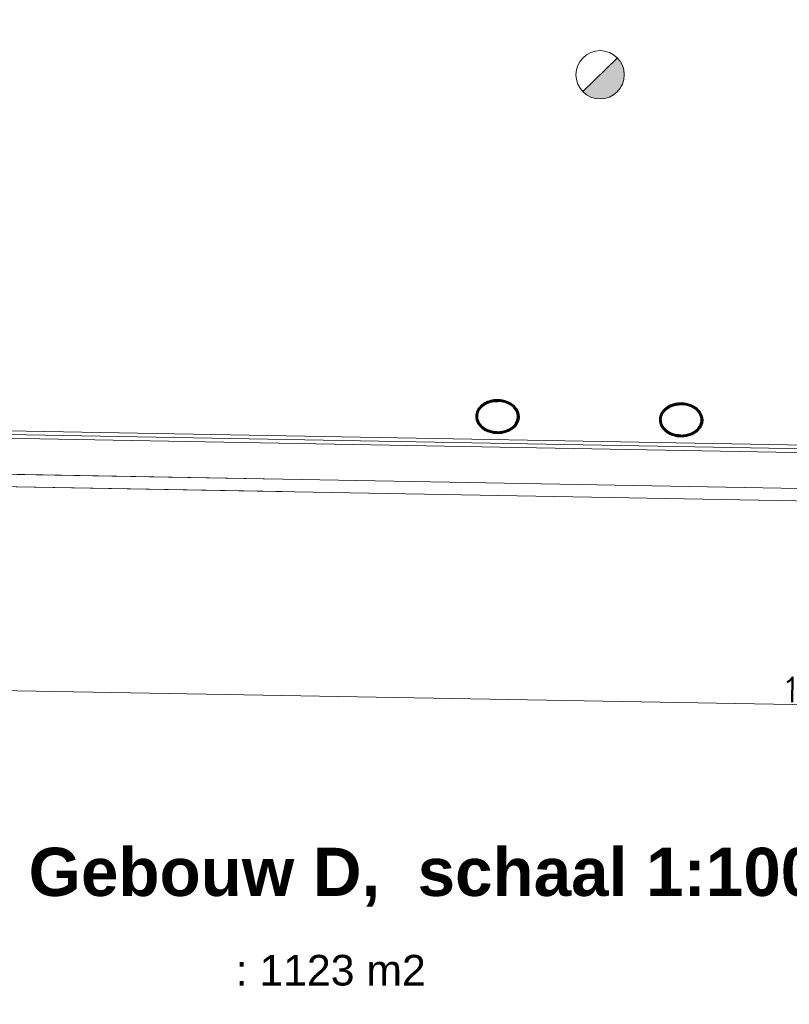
# Model space of a CAD drawing. Header units: millimetres. Extents: x -13022 to 1371524, y -38729 to 632593.
# Tile 47 of 256: x 647645 to 652674, y 3586 to 10020. Entities that reach past the tile are written whole.
import ezdxf

# ---------------------------------------------------------------- set-up
doc = ezdxf.new("R2010")
doc.units = ezdxf.units.MM
doc.header["$LTSCALE"] = 35
doc.set_wipeout_variables(frame=1)
doc.linetypes.add('DASHED', pattern=[200, 100, -100])
doc.layers.add('Al65----_beveiliging-inst', color=92, linetype='Continuous', lineweight=9)
doc.layers.add('brandveiligheid voorzieningen', color=10, linetype='Continuous', lineweight=9)
for name, color, linetype in [('LAYER01', 1, 'Continuous'), ('LAYER102', 1, 'Continuous'), ('LAYER111', 7, 'Continuous'), ('LAYER28', 7, 'Continuous'), ('LAYER30', 7, 'Continuous')]:
    doc.layers.add(name, color=color, linetype=linetype)
doc.styles.get("Standard").update_dxf_attribs({"font": 'simplex.shx'})
doc.dimstyles.new('~R----C~', dxfattribs={"dimtxt": 162, "dimasz": 180, "dimexe": 0.18, "dimexo": 0.0625, "dimgap": 16.2, "dimtad": 1, "dimdec": 0, "dimzin": 0, "dimdsep": 46, "dimtxsty": 'Standard', "dimcen": 0.09, "dimse1": 1, "dimse2": 1, "dimclrd": 7, "dimadec": 0, "dimazin": 0, "dimtfac": 1, "dimtdec": 4, "dimtmove": 0, "dimatfit": 3, "dimfxl": 1, "dimtolj": 1, "dimtzin": 0, "dimlwd": 13, "dimarcsym": 0})
pattern_1 = [(43.96863251, (352402.23218, 19929.1993), (-0.20827933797, 0.2159160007), []), (43.96863251, (352402.236, 19929.4114), (-0.20827933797, 0.2159160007), [])]
pattern_2 = [(223.96863251, (352402.23218, 19929.1993), (0.20827933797, -0.2159160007), []), (223.96863251, (352402.22836, 19928.9872), (0.20827933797, -0.2159160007), [])]

# ---------------------------------------------------------------- blocks, each defined once
blk = doc.blocks.new('*D98')
at = {"layer": 'Defpoints', "color": 0, "linetype": 'Continuous', "transparency": 16777216}
for p in [(643935, 7349.2), (662046.1, 6717.5), (662021.9, 5375.8)]:
    blk.add_point(p, dxfattribs=at)
at = {"layer": 'LAYER102', "color": 7, "linetype": 'Continuous', "lineweight": 13, "transparency": 16777216}
blk.add_line((644085.3, 5698.7), (661842, 5379), dxfattribs=at)
at = {"layer": 'LAYER102', "color": 7, "linetype": 'Continuous', "transparency": 16777216}
for points in [[(644085.9, 5728.7), (644084.8, 5668.7), (643905.4, 5701.9)], [(661842.5, 5409), (661841.4, 5349), (662021.9, 5375.8)]]:
    blk.add_solid(points, dxfattribs=at)
at = {"layer": 'LAYER102', "color": 0, "linetype": 'Continuous', "transparency": 16777216, "insert": (652965.4, 5636), "char_height": 162, "attachment_point": 5, "rotation": 358.96863}
blk.add_mtext('\\A1;18120', dxfattribs=at)
blk = doc.blocks.new('Brandmelder')
at = {"layer": 'brandveiligheid voorzieningen'}
blk.add_hatch(color=256, dxfattribs=at).paths.add_polyline_path([(76.62, -89.8, 0.198912), (75.85, -87.94), (72.13, -91.66, 0.668179)])
blk.add_line((72.13, -91.66), (75.85, -87.94), dxfattribs=at)
blk.add_circle((73.99, -89.8), 2.63, dxfattribs=at)

msp = doc.modelspace()

# ---------------------------------------------------------------- linework, layer by layer
at = {"layer": 'LAYER30', "color": 7, "linetype": 'Continuous', "lineweight": 18}
for points in [[(644045.008, 7347.231), (657637.806, 7102.524)], [(644045.458, 7372.227), (657638.256, 7127.52)], [(644045.908, 7397.223), (657638.706, 7152.516)]]:
    msp.add_lwpolyline(points, dxfattribs=at)

# ---------------------------------------------------------------- block references
at = {"layer": 'Al65----_beveiliging-inst', "xscale": 60, "yscale": 60, "zscale": 60, "rotation": 358.9686325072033}
msp.add_blockref('Brandmelder', (647096.376, 15126.802), dxfattribs=at)

# ---------------------------------------------------------------- texts
at = {"layer": 'LAYER102', "color": 7, "linetype": 'Continuous', "lineweight": 0, "insert": (643938.738, 3648.151), "char_height": 315, "attachment_point": 7, "line_spacing_factor": 1.333333}
msp.add_mtext('{\\fArial|b1|i0|c0|p34;BEGANE GROND Gebouw D,  schaal 1:100\\fArial|b0|i0|c0|p34;\\H0.63492x;\\P- totale oppervlakte BVO^I^I : 1123 m2}', dxfattribs=at)

# ---------------------------------------------------------------- next in the draw order: wipeouts: each hides what was drawn before it
at = {"linetype": 'Continuous'}
for points in [[(650769.491, 7535.723), (650792.024, 7533.931), (650814.163, 7529.251), (650835.5, 7521.764), (650852.134, 7513.436), (650867.479, 7502.944), (650881.257, 7490.481), (650893.033, 7476.189), (650901.771, 7459.863), (650907.141, 7442.137), (650908.903, 7423.703), (650906.479, 7405.352), (650900.475, 7387.838), (650891.154, 7371.842), (650878.872, 7357.988), (650863.894, 7345.492), (650847.33, 7335.156), (650829.528, 7327.172), (650810.832, 7321.688), (650788.352, 7317.788), (650765.58, 7316.773), (650765.729, 7326.757), (650790.726, 7328.123), (650815.259, 7333.185), (650833.913, 7339.876), (650851.427, 7349.185), (650867.391, 7360.92), (650880.451, 7374.54), (650890.459, 7390.54), (650896.998, 7408.247), (650898.907, 7423.991), (650897.503, 7439.789), (650892.869, 7454.955), (650884.877, 7469.374), (650874.83, 7482.431), (650862.908, 7493.828), (650849.42, 7503.308), (650827.923, 7514.071), (650804.955, 7521.284), (650787.259, 7524.444), (650769.31, 7525.705)], [(651969.296, 7514.123), (651991.83, 7512.331), (652013.968, 7507.652), (652035.306, 7500.164), (652051.94, 7491.836), (652067.284, 7481.344), (652081.062, 7468.881), (652092.838, 7454.59), (652101.577, 7438.263), (652106.946, 7420.537), (652108.709, 7402.104), (652106.284, 7383.753), (652100.28, 7366.238), (652090.96, 7350.242), (652078.677, 7336.388), (652063.7, 7323.892), (652047.136, 7313.556), (652029.333, 7305.572), (652010.638, 7300.089), (651988.158, 7296.188), (651965.386, 7295.173), (651965.534, 7305.157), (651990.532, 7306.523), (652015.064, 7311.586), (652033.719, 7318.276), (652051.233, 7327.586), (652067.197, 7339.321), (652080.257, 7352.94), (652090.265, 7368.94), (652096.803, 7386.647), (652098.712, 7402.392), (652097.309, 7418.189), (652092.675, 7433.355), (652084.683, 7447.774), (652074.635, 7460.831), (652062.713, 7472.229), (652049.226, 7481.708), (652027.728, 7492.471), (652004.761, 7499.684), (651987.065, 7502.845), (651969.116, 7504.105)]]:
    msp.add_wipeout(points, dxfattribs=at).dxf.layer = 'LAYER111'

# ---------------------------------------------------------------- next in the draw order: hatches: boundary and pattern name
at = {"layer": 'LAYER28', "linetype": 'Continuous', "lineweight": 13}
h = msp.add_hatch(dxfattribs=at)
h.set_pattern_fill('~A--FYV~', angle=-1.0313675, style=0, pattern_type=0)
h.set_pattern_definition(pattern_1)
h.paths.add_polyline_path([(650769.491, 7535.723, -0.09710502), (650835.5, 7521.764, -0.10169259), (650881.257, 7490.469, -0.20036748), (650908.934, 7423.695, -0.20044202), (650878.871, 7357.959, -0.13761542), (650810.832, 7321.663, -0.06379176), (650765.548, 7316.748), (650765.729, 7326.757, 0.07460022), (650815.29, 7333.194, 0.108905), (650867.423, 7360.928, 0.15545303), (650897.029, 7408.251, 0.15789061), (650892.869, 7454.956, 0.15190333), (650849.42, 7503.325, 0.0798486), (650804.987, 7521.299, 0.05330223), (650769.31, 7525.721)], flags=0)
h = msp.add_hatch(dxfattribs=at)
h.set_pattern_fill('~A--FYV~', angle=-1.0313675, style=0, pattern_type=0)
h.set_pattern_definition(pattern_1)
h.paths.add_polyline_path([(651969.296, 7514.123, -0.09710502), (652035.306, 7500.164, -0.10169259), (652081.062, 7468.869, -0.20036748), (652108.74, 7402.095, -0.20044202), (652078.677, 7336.359, -0.13761542), (652010.637, 7300.063, -0.06379176), (651965.354, 7295.149), (651965.534, 7305.157, 0.07460022), (652015.096, 7311.594, 0.108905), (652067.228, 7339.328, 0.15545303), (652096.835, 7386.651, 0.15789061), (652092.675, 7433.356, 0.15190333), (652049.226, 7481.725, 0.0798486), (652004.792, 7499.699, 0.05330223), (651969.116, 7504.121)], flags=0)

# ---------------------------------------------------------------- next in the draw order: linework, layer by layer
at = {"layer": 'LAYER28', "color": 7, "linetype": 'Continuous', "lineweight": 25}
for points in [[(650769.491, 7535.723, -0.09710502), (650835.5, 7521.764, -0.10169259), (650881.257, 7490.469, -0.20036748), (650908.934, 7423.695, -0.20044202), (650878.871, 7357.959, -0.13761542), (650810.832, 7321.663, -0.06379176), (650765.548, 7316.748), (650765.729, 7326.757, 0.07460022), (650815.29, 7333.194, 0.108905), (650867.423, 7360.928, 0.15545303), (650897.029, 7408.251, 0.15789061), (650892.869, 7454.956, 0.15190333), (650849.42, 7503.325, 0.0798486), (650804.987, 7521.299, 0.05330223), (650769.31, 7525.721)], [(651969.296, 7514.123, -0.09710502), (652035.306, 7500.164, -0.10169259), (652081.062, 7468.869, -0.20036748), (652108.74, 7402.095, -0.20044202), (652078.677, 7336.359, -0.13761542), (652010.637, 7300.063, -0.06379176), (651965.354, 7295.149), (651965.534, 7305.157, 0.07460022), (652015.096, 7311.594, 0.108905), (652067.228, 7339.328, 0.15545303), (652096.835, 7386.651, 0.15789061), (652092.675, 7433.356, 0.15190333), (652049.226, 7481.725, 0.0798486), (652004.792, 7499.699, 0.05330223), (651969.116, 7504.121)]]:
    msp.add_lwpolyline(points, format="xyb", close=True, dxfattribs=at)

# ---------------------------------------------------------------- next in the draw order: wipeouts: each hides what was drawn before it
at = {"linetype": 'Continuous'}
for points in [[(650769.31, 7525.721), (650751.328, 7525.107), (650733.529, 7522.586), (650710.348, 7516.204), (650688.446, 7506.223), (650674.626, 7497.227), (650662.302, 7486.257), (650651.79, 7473.562), (650643.284, 7459.431), (650638.107, 7444.443), (650636.136, 7428.707), (650637.477, 7412.907), (650643.374, 7394.977), (650652.8, 7378.628), (650665.361, 7364.55), (650680.892, 7352.248), (650698.06, 7342.314), (650716.462, 7334.957), (650740.796, 7329.007), (650765.728, 7326.732), (650765.548, 7316.748), (650742.828, 7318.586), (650720.503, 7323.297), (650701.985, 7329.448), (650684.481, 7338.066), (650668.3, 7348.991), (650653.783, 7362.017), (650642.007, 7376.313), (650633.268, 7392.645), (650627.93, 7410.374), (650626.137, 7428.812), (650628.592, 7447.167), (650634.565, 7464.685), (650643.917, 7480.683), (650656.2, 7494.537), (650670.448, 7506.499), (650686.161, 7516.435), (650703.053, 7524.164), (650724.646, 7530.874), (650746.938, 7534.75), (650769.522, 7535.725)], [(651969.116, 7504.121), (651951.133, 7503.507), (651933.335, 7500.986), (651910.154, 7494.604), (651888.252, 7484.623), (651874.432, 7475.627), (651862.107, 7464.657), (651851.596, 7451.962), (651843.09, 7437.831), (651837.913, 7422.844), (651835.942, 7407.107), (651837.283, 7391.307), (651843.18, 7373.377), (651852.606, 7357.028), (651865.167, 7342.95), (651880.698, 7330.648), (651897.866, 7320.714), (651916.268, 7313.357), (651940.602, 7307.407), (651965.534, 7305.132), (651965.354, 7295.149), (651942.633, 7296.986), (651920.308, 7301.697), (651901.791, 7307.849), (651884.287, 7316.467), (651868.106, 7327.391), (651853.588, 7340.417), (651841.812, 7354.714), (651833.074, 7371.045), (651827.736, 7388.775), (651825.942, 7407.212), (651828.398, 7425.567), (651834.371, 7443.085), (651843.723, 7459.083), (651856.005, 7472.937), (651870.254, 7484.899), (651885.967, 7494.836), (651902.859, 7502.564), (651924.452, 7509.275), (651946.744, 7513.15), (651969.327, 7514.125)]]:
    msp.add_wipeout(points, dxfattribs=at).dxf.layer = 'LAYER111'

# ---------------------------------------------------------------- next in the draw order: hatches: boundary and pattern name
at = {"layer": 'LAYER28', "linetype": 'Continuous', "lineweight": 13}
h = msp.add_hatch(dxfattribs=at)
h.set_pattern_fill('~A--FYV~', angle=-1.0313675, style=0, pattern_type=0)
h.set_pattern_definition(pattern_2)
h.paths.add_polyline_path([(650769.491, 7535.723, 0.09710502), (650703.021, 7524.149, 0.10169259), (650656.168, 7494.521, 0.20036748), (650626.167, 7428.785, 0.20044202), (650653.782, 7362.011, 0.13761542), (650720.534, 7323.289, 0.06379176), (650765.548, 7316.748), (650765.729, 7326.757, -0.07460022), (650716.493, 7334.972, -0.108905), (650665.393, 7364.565, -0.15545303), (650637.509, 7412.923, -0.15789061), (650643.285, 7459.449, -0.15190333), (650688.446, 7506.223, -0.0798486), (650733.561, 7522.585, -0.05330223), (650769.31, 7525.721)], flags=0)
h = msp.add_hatch(dxfattribs=at)
h.set_pattern_fill('~A--FYV~', angle=-1.0313675, style=0, pattern_type=0)
h.set_pattern_definition(pattern_2)
h.paths.add_polyline_path([(651969.296, 7514.123, 0.09710502), (651902.827, 7502.549, 0.10169259), (651855.974, 7472.921, 0.20036748), (651825.973, 7407.185, 0.20044202), (651853.588, 7340.411, 0.13761542), (651920.339, 7301.689, 0.06379176), (651965.354, 7295.149), (651965.534, 7305.157, -0.07460022), (651916.299, 7313.372, -0.108905), (651865.198, 7342.965, -0.15545303), (651837.314, 7391.323, -0.15789061), (651843.09, 7437.85, -0.15190333), (651888.252, 7484.623, -0.0798486), (651933.366, 7500.985, -0.05330223), (651969.116, 7504.121)], flags=0)

# ---------------------------------------------------------------- next in the draw order: linework, layer by layer
at = {"layer": 'LAYER01', "color": 7, "linetype": 'Continuous', "lineweight": 25}
for points in [[(650908.934, 7423.695), (650908.791, 7429.62), (650908.335, 7435.543), (650907.378, 7441.436), (650906.046, 7447.282), (650904.275, 7453.072), (650902.127, 7458.776), (650899.603, 7464.393), (650896.701, 7469.891), (650893.36, 7475.264), (650889.704, 7480.503), (650885.669, 7485.569), (650881.257, 7490.469), (650876.59, 7495.171), (650871.546, 7499.677), (650866.185, 7503.969), (650860.569, 7508.032), (650854.637, 7511.858), (650848.513, 7515.422), (650842.134, 7518.733), (650835.5, 7521.767), (650828.674, 7524.531), (650821.717, 7527), (650814.567, 7529.176), (650807.225, 7531.043), (650799.814, 7532.614), (650792.336, 7533.866), (650784.789, 7534.799), (650777.174, 7535.42), (650769.491, 7535.723), (650761.864, 7535.696), (650754.169, 7535.35), (650746.593, 7534.689), (650739.074, 7533.707), (650731.612, 7532.404), (650724.27, 7530.801), (650717.046, 7528.884), (650709.943, 7526.668), (650703.021, 7524.152), (650696.283, 7521.358), (650689.789, 7518.279), (650683.54, 7514.938), (650677.474, 7511.328), (650671.716, 7507.47), (650666.204, 7503.373), (650661, 7499.052), (650656.168, 7494.521), (650651.582, 7489.783), (650647.368, 7484.866), (650643.525, 7479.762), (650639.993, 7474.512), (650636.895, 7469.122), (650634.17, 7463.6), (650631.819, 7457.977), (650629.84, 7452.254), (650628.298, 7446.461), (650627.193, 7440.604), (650626.462, 7434.703), (650626.105, 7428.786), (650626.248, 7422.845), (650626.767, 7416.929), (650627.661, 7411.037), (650628.993, 7405.184), (650630.764, 7399.401), (650632.912, 7393.689), (650635.436, 7388.08), (650638.338, 7382.574), (650641.679, 7377.201), (650645.336, 7371.978), (650649.37, 7366.904), (650653.782, 7362.012), (650658.448, 7357.302), (650663.493, 7352.788), (650668.854, 7348.504), (650674.47, 7344.441), (650680.402, 7340.623), (650686.526, 7337.043), (650692.905, 7333.74), (650699.539, 7330.699), (650706.365, 7327.942), (650713.384, 7325.472), (650720.534, 7323.296), (650727.814, 7321.422), (650735.224, 7319.859), (650742.703, 7318.607), (650750.25, 7317.674), (650757.928, 7317.052), (650765.549, 7316.758), (650773.238, 7316.776), (650780.87, 7317.123), (650788.446, 7317.784), (650795.965, 7318.766), (650803.427, 7320.061), (650810.832, 7321.67), (650818.055, 7323.588), (650825.096, 7325.805), (650832.017, 7328.314), (650838.756, 7331.115), (650845.25, 7334.186), (650851.499, 7337.543), (650857.565, 7341.145), (650863.323, 7345.003), (650868.835, 7349.092), (650874.039, 7353.421), (650878.871, 7357.959), (650883.457, 7362.69), (650887.671, 7367.615), (650891.513, 7372.703), (650895.046, 7377.953), (650898.144, 7383.351), (650900.868, 7388.865), (650903.22, 7394.496), (650905.198, 7400.211), (650906.74, 7406.012), (650907.909, 7411.867), (650908.577, 7417.763)], [(650898.936, 7423.875), (650898.842, 7429.111), (650898.374, 7434.355), (650897.593, 7439.55), (650896.373, 7444.705), (650894.84, 7449.843), (650892.869, 7454.958), (650890.647, 7459.983), (650887.985, 7464.914), (650885.01, 7469.773), (650881.72, 7474.521), (650878.051, 7479.103), (650874.006, 7483.583), (650869.709, 7487.903), (650865.032, 7492.051), (650860.103, 7496.023), (650854.92, 7499.773), (650849.42, 7503.326), (650843.667, 7506.656), (650837.722, 7509.748), (650831.522, 7512.587), (650825.13, 7515.179), (650818.608, 7517.5), (650811.831, 7519.544), (650804.987, 7521.3), (650797.95, 7522.786), (650790.907, 7523.968), (650783.735, 7524.847), (650776.557, 7525.438), (650769.311, 7525.724), (650762.121, 7525.697), (650754.864, 7525.367), (650747.664, 7524.747), (650740.584, 7523.819), (650733.498, 7522.587), (650726.595, 7521.078), (650719.811, 7519.278), (650713.148, 7517.195), (650706.667, 7514.827), (650700.369, 7512.213), (650694.316, 7509.345), (650688.447, 7506.231), (650682.823, 7502.879), (650677.507, 7499.294), (650672.376, 7495.511), (650667.616, 7491.541), (650663.166, 7487.394), (650659.025, 7483.062), (650655.194, 7478.599), (650651.672, 7473.958), (650648.524, 7469.225), (650645.749, 7464.392), (650643.222, 7459.436), (650641.132, 7454.434), (650639.415, 7449.355), (650638.072, 7444.222), (650637.041, 7439.036), (650636.385, 7433.813), (650636.103, 7428.606), (650636.197, 7423.377), (650636.665, 7418.141), (650637.509, 7412.922), (650638.666, 7407.736), (650640.199, 7402.606), (650642.107, 7397.524), (650644.455, 7392.489), (650647.054, 7387.551), (650650.03, 7382.715), (650653.382, 7377.959), (650657.05, 7373.353), (650661.032, 7368.882), (650665.33, 7364.562), (650669.944, 7360.424), (650674.936, 7356.466), (650680.119, 7352.692), (650685.619, 7349.147), (650691.372, 7345.809), (650697.318, 7342.733), (650703.517, 7339.886), (650709.909, 7337.294), (650716.493, 7334.972), (650723.208, 7332.929), (650730.052, 7331.165), (650737.089, 7329.687), (650744.132, 7328.505), (650751.304, 7327.626), (650758.482, 7327.035), (650765.729, 7326.757), (650772.98, 7326.774), (650780.175, 7327.106), (650787.375, 7327.726), (650794.455, 7328.654), (650801.541, 7329.878), (650808.444, 7331.395), (650815.29, 7333.194), (650821.891, 7335.278), (650828.372, 7337.631), (650834.67, 7340.252), (650840.723, 7343.12), (650846.593, 7346.257), (650852.216, 7349.602), (650857.531, 7353.171), (650862.6, 7356.947), (650867.423, 7360.924), (650871.873, 7365.102), (650876.077, 7369.426), (650879.908, 7373.881), (650883.366, 7378.491), (650886.515, 7383.24), (650889.352, 7388.08), (650891.754, 7393.014), (650893.908, 7398.062), (650895.624, 7403.134), (650897.029, 7408.25), (650897.997, 7413.413), (650898.654, 7418.629)], [(652108.74, 7402.095), (652108.596, 7408.02), (652108.14, 7413.943), (652107.184, 7419.837), (652105.851, 7425.682), (652104.08, 7431.472), (652101.933, 7437.176), (652099.408, 7442.793), (652096.507, 7448.291), (652093.165, 7453.665), (652089.509, 7458.903), (652085.475, 7463.969), (652081.062, 7468.869), (652076.396, 7473.571), (652071.351, 7478.077), (652065.99, 7482.369), (652060.375, 7486.432), (652054.443, 7490.258), (652048.318, 7493.822), (652041.94, 7497.133), (652035.306, 7500.167), (652028.479, 7502.931), (652021.523, 7505.4), (652014.373, 7507.576), (652007.03, 7509.443), (651999.62, 7511.014), (651992.141, 7512.266), (651984.594, 7513.199), (651976.979, 7513.82), (651969.296, 7514.123), (651961.669, 7514.096), (651953.974, 7513.75), (651946.399, 7513.09), (651938.88, 7512.108), (651931.418, 7510.804), (651924.075, 7509.202), (651916.852, 7507.285), (651909.748, 7505.068), (651902.827, 7502.552), (651896.088, 7499.759), (651889.594, 7496.68), (651883.346, 7493.338), (651877.28, 7489.728), (651871.522, 7485.87), (651866.01, 7481.774), (651860.806, 7477.453), (651855.974, 7472.922), (651851.388, 7468.183), (651847.173, 7463.266), (651843.331, 7458.162), (651839.798, 7452.913), (651836.701, 7447.522), (651833.976, 7442), (651831.624, 7436.377), (651829.646, 7430.654), (651828.104, 7424.861), (651826.998, 7419.005), (651826.267, 7413.103), (651825.911, 7407.186), (651826.054, 7401.245), (651826.572, 7395.329), (651827.466, 7389.437), (651828.799, 7383.584), (651830.57, 7377.801), (651832.717, 7372.09), (651835.242, 7366.481), (651838.143, 7360.974), (651841.485, 7355.601), (651845.141, 7350.378), (651849.175, 7345.305), (651853.588, 7340.412), (651858.254, 7335.702), (651863.299, 7331.189), (651868.66, 7326.904), (651874.275, 7322.841), (651880.207, 7319.023), (651886.331, 7315.443), (651892.711, 7312.141), (651899.344, 7309.099), (651906.171, 7306.343), (651913.19, 7303.872), (651920.34, 7301.696), (651927.619, 7299.823), (651935.03, 7298.259), (651942.509, 7297.007), (651950.056, 7296.075), (651957.733, 7295.452), (651965.354, 7295.158), (651973.043, 7295.176), (651980.676, 7295.523), (651988.251, 7296.184), (651995.77, 7297.166), (652003.232, 7298.461), (652010.637, 7300.071), (652017.861, 7301.988), (652024.902, 7304.205), (652031.823, 7306.714), (652038.562, 7309.515), (652045.056, 7312.586), (652051.305, 7315.943), (652057.371, 7319.545), (652063.128, 7323.403), (652068.64, 7327.492), (652073.844, 7331.821), (652078.677, 7336.36), (652083.263, 7341.09), (652087.477, 7346.015), (652091.319, 7351.103), (652094.852, 7356.353), (652097.949, 7361.751), (652100.674, 7367.266), (652103.026, 7372.896), (652105.004, 7378.611), (652106.546, 7384.413), (652107.714, 7390.268), (652108.383, 7396.163)], [(652098.741, 7402.275), (652098.648, 7407.512), (652098.18, 7412.755), (652097.398, 7417.95), (652096.178, 7423.106), (652094.646, 7428.243), (652092.675, 7433.358), (652090.452, 7438.383), (652087.791, 7443.314), (652084.815, 7448.174), (652081.525, 7452.921), (652077.857, 7457.503), (652073.812, 7461.983), (652069.514, 7466.303), (652064.838, 7470.451), (652059.909, 7474.423), (652054.725, 7478.173), (652049.226, 7481.726), (652043.472, 7485.056), (652037.527, 7488.148), (652031.327, 7490.987), (652024.935, 7493.579), (652018.414, 7495.9), (652011.637, 7497.944), (652004.792, 7499.7), (651997.755, 7501.187), (651990.713, 7502.368), (651983.54, 7503.248), (651976.362, 7503.838), (651969.116, 7504.125), (651961.927, 7504.098), (651954.67, 7503.767), (651947.47, 7503.147), (651940.39, 7502.219), (651933.304, 7500.987), (651926.401, 7499.479), (651919.617, 7497.679), (651912.953, 7495.595), (651906.472, 7493.227), (651900.174, 7490.613), (651894.122, 7487.745), (651888.252, 7484.632), (651882.628, 7481.279), (651877.313, 7477.695), (651872.182, 7473.911), (651867.422, 7469.942), (651862.971, 7465.795), (651858.83, 7461.462), (651854.999, 7456.999), (651851.478, 7452.359), (651848.33, 7447.625), (651845.555, 7442.792), (651843.028, 7437.836), (651840.937, 7432.834), (651839.22, 7427.755), (651837.878, 7422.622), (651836.847, 7417.437), (651836.19, 7412.213), (651835.909, 7407.006), (651836.002, 7401.777), (651836.471, 7396.542), (651837.314, 7391.322), (651838.471, 7386.137), (651840.004, 7381.007), (651841.913, 7375.925), (651844.26, 7370.889), (651846.859, 7365.951), (651849.835, 7361.116), (651853.188, 7356.359), (651856.855, 7351.753), (651860.838, 7347.282), (651865.136, 7342.962), (651869.75, 7338.824), (651874.742, 7334.866), (651879.925, 7331.093), (651885.424, 7327.548), (651891.178, 7324.209), (651897.123, 7321.133), (651903.323, 7318.286), (651909.715, 7315.694), (651916.299, 7313.372), (651923.013, 7311.329), (651929.858, 7309.565), (651936.895, 7308.087), (651943.937, 7306.905), (651951.11, 7306.026), (651958.288, 7305.436), (651965.534, 7305.157), (651972.786, 7305.175), (651979.98, 7305.506), (651987.18, 7306.127), (651994.26, 7307.054), (652001.346, 7308.278), (652008.25, 7309.795), (652015.096, 7311.594), (652021.697, 7313.678), (652028.178, 7316.031), (652034.476, 7318.652), (652040.528, 7321.52), (652046.398, 7324.658), (652052.022, 7328.002), (652057.337, 7331.571), (652062.406, 7335.348), (652067.228, 7339.324), (652071.679, 7343.502), (652075.883, 7347.826), (652079.713, 7352.281), (652083.172, 7356.891), (652086.32, 7361.64), (652089.158, 7366.481), (652091.56, 7371.415), (652093.713, 7376.463), (652095.43, 7381.534), (652096.835, 7386.65), (652097.803, 7391.813), (652098.459, 7397.029)]]:
    msp.add_lwpolyline(points, close=True, dxfattribs=at)
at = {"layer": 'LAYER28', "color": 7, "linetype": 'Continuous', "lineweight": 18}
for points in [[(656363.012, 7125.474), (656357.342, 6810.517), (643614.407, 7039.924), (643806.285, 17698.197), (646391.428, 17651.658), (646405.98, 18466.887)], [(656363.012, 7125.474), (656358.791, 6891.004), (643696.343, 7118.962), (643885.323, 17616.262), (646470.466, 17569.722), (646486.467, 18465.446)]]:
    msp.add_lwpolyline(points, dxfattribs=at)
at = {"layer": 'LAYER28', "color": 7, "linetype": 'DASHED', "lineweight": 18}
for points in [[(656363.012, 7125.474), (656357.342, 6810.517), (643614.407, 7039.924), (643806.285, 17698.197), (646391.428, 17651.658), (646405.98, 18466.887)], [(656363.012, 7125.474), (656358.791, 6891.004), (643696.343, 7118.962), (643885.323, 17616.262), (646470.466, 17569.722), (646486.467, 18465.446)]]:
    msp.add_lwpolyline(points, dxfattribs=at)
at = {"layer": 'LAYER28', "color": 7, "linetype": 'Continuous', "lineweight": 25}
for points in [[(650769.491, 7535.723, 0.09710502), (650703.021, 7524.149, 0.10169259), (650656.168, 7494.521, 0.20036748), (650626.167, 7428.785, 0.20044202), (650653.782, 7362.011, 0.13761542), (650720.534, 7323.289, 0.06379176), (650765.548, 7316.748), (650765.729, 7326.757, -0.07460022), (650716.493, 7334.972, -0.108905), (650665.393, 7364.565, -0.15545303), (650637.509, 7412.923, -0.15789061), (650643.285, 7459.449, -0.15190333), (650688.446, 7506.223, -0.0798486), (650733.561, 7522.585, -0.05330223), (650769.31, 7525.721)], [(651969.296, 7514.123, 0.09710502), (651902.827, 7502.549, 0.10169259), (651855.974, 7472.921, 0.20036748), (651825.973, 7407.185, 0.20044202), (651853.588, 7340.411, 0.13761542), (651920.339, 7301.689, 0.06379176), (651965.354, 7295.149), (651965.534, 7305.157, -0.07460022), (651916.299, 7313.372, -0.108905), (651865.198, 7342.965, -0.15545303), (651837.314, 7391.323, -0.15789061), (651843.09, 7437.85, -0.15190333), (651888.252, 7484.623, -0.0798486), (651933.366, 7500.985, -0.05330223), (651969.116, 7504.121)]]:
    msp.add_lwpolyline(points, format="xyb", close=True, dxfattribs=at)

# ---------------------------------------------------------------- next in the draw order: dimensions: what is measured, and where the dimension line sits
at = {"layer": 'LAYER102', "color": 7, "linetype": 'Continuous'}
dim = msp.add_linear_dim(base=(662021.934522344, 5375.75299477), p1=(643935.026103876, 7349.211327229), p2=(662046.090103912, 6717.528255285), angle=358.968632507, dimstyle='~R----C~', dxfattribs=at)
dim.commit()
dim.dimension.update_dxf_attribs({"geometry": '*D98', "text_midpoint": (652965.401865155, 5636.010812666)})

doc.saveas('drawing.dxf')
